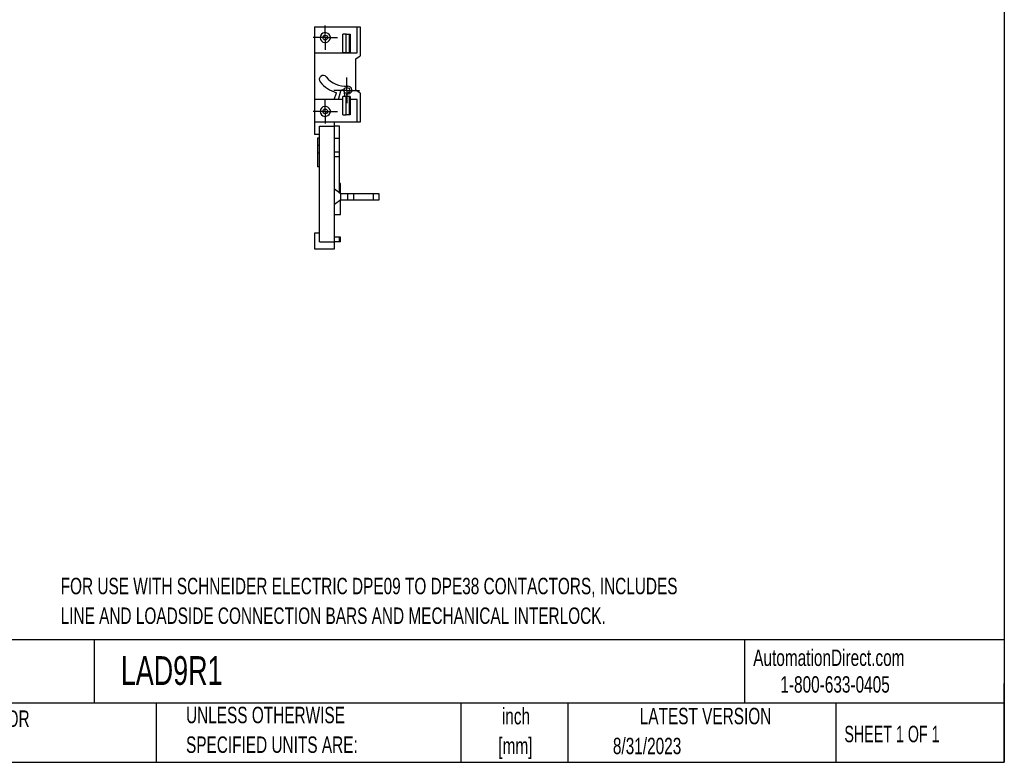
# Model space of a CAD drawing. Header units: inches. Extents: x 0.5 to 21.5, y 0.5 to 16.5.
# Tile 2 of 4: x 11.5 to 21.5, y 0.5 to 8. Entities that reach past the tile are written whole.
import ezdxf

# ---------------------------------------------------------------- set-up
doc = ezdxf.new("R2010")
doc.units = ezdxf.units.IN
doc.header["$LTSCALE"] = 2
doc.header["$MEASUREMENT"] = 0
doc.linetypes.add('CENTERX2', pattern=[0.8, 0.5, -0.1, 0.1, -0.1])
doc.layers.add('CENTER', color=40, linetype='CENTERX2')
doc.layers.add('TEXT', color=140, linetype='Continuous', lineweight=25)
doc.styles.add('SLDTEXTSTYLE0', font='TXT', dxfattribs={"width": 0.7})
doc.styles.add('SLDTEXTSTYLE1', font='TXT', dxfattribs={"width": 0.65})

# ---------------------------------------------------------------- blocks, each defined once
blk = doc.blocks.new('SW_NOTE_0')
at = {"layer": 'TEXT', "color": 0, "char_height": 0.166667, "attachment_point": 1, "style": 'SLDTEXTSTYLE0'}
for s, insert in [('FOR USE WITH SCHNEIDER ELECTRIC DPE09 TO DPE38 CONTACTORS, INCLUDES', (0, 0.2148)), ('LINE AND LOADSIDE CONNECTION BARS AND MECHANICAL INTERLOCK.', (0, -0.0861))]:
    blk.add_mtext(s, dxfattribs=dict(at, insert=insert))
blk = doc.blocks.new('SW_NOTE_0_1')
at = {"layer": 'TEXT', "color": 0, "char_height": 0.16667, "attachment_point": 2, "style": 'SLDTEXTSTYLE0'}
for s, insert in [('inch', (0.25, 0.2148)), ('[mm]', (0.2444, -0.0861))]:
    blk.add_mtext(s, dxfattribs=dict(at, insert=insert))
blk = doc.blocks.new('SW_NOTE_0_2')
at = {"layer": 'TEXT', "color": 0, "char_height": 0.166667, "attachment_point": 1, "style": 'SLDTEXTSTYLE0'}
for s, insert in [('UNLESS OTHERWISE', (0, 0.2148)), ('SPECIFIED UNITS ARE:', (0, -0.0861))]:
    blk.add_mtext(s, dxfattribs=dict(at, insert=insert))
blk = doc.blocks.new('SW_NOTE_0_6')
at = {"layer": 'TEXT', "color": 0, "char_height": 0.166667, "attachment_point": 1, "style": 'SLDTEXTSTYLE0'}
for s, insert in [('INCH UNITS USED FOR', (0, 0.2148)), ('PART DESIGN', (0, -0.0861))]:
    blk.add_mtext(s, dxfattribs=dict(at, insert=insert))
blk = doc.blocks.new('SW_CENTERMARKSYMBOL_3')
at = {"layer": 'CENTER', "color": 0}
for p, q in [((0, 0.1), (0, 0.1236)), ((0, 0), (0, 0.1)), ((-0.1, 0), (-0.1236, 0)), ((0, 0), (-0.1, 0)), ((0, 0), (0, -0.1)), ((0, 0), (0.1, 0)), ((0.1, 0), (0.1236, 0)), ((0, -0.1), (0, -0.1236))]:
    blk.add_line(p, q, dxfattribs=at)
blk = doc.blocks.new('SW_CENTERMARKSYMBOL_4')
at = {"layer": 'CENTER', "color": 0}
for p, q in [((0, 0.1), (0, 0.1301)), ((0, 0), (0, 0.1)), ((-0.1, 0), (-0.1301, 0)), ((0, 0), (-0.1, 0)), ((0, 0), (0, -0.1)), ((0, 0), (0.1, 0)), ((0.1, 0), (0.1301, 0)), ((0, -0.1), (0, -0.1301))]:
    blk.add_line(p, q, dxfattribs=at)
blk = doc.blocks.new('SW_CENTERMARKSYMBOL_5')
at = {"layer": 'CENTER', "color": 0}
for p, q in [((0, 0.1), (0, 0.1236)), ((0, 0), (0, 0.1)), ((-0.1, 0), (-0.1236, 0)), ((0, 0), (-0.1, 0)), ((0, 0), (0, -0.1)), ((0, 0), (0.1, 0)), ((0.1, 0), (0.1236, 0)), ((0, -0.1), (0, -0.1236))]:
    blk.add_line(p, q, dxfattribs=at)

msp = doc.modelspace()

# ---------------------------------------------------------------- linework, layer by layer
for p, q in [((14.4995, 7.959), (14.4995, 7.6952)), ((14.4995, 7.959), (14.9325, 7.959)), ((14.9325, 7.6952), (14.9325, 7.959)), ((14.9325, 7.959), (14.964, 7.959)), ((14.964, 7.959), (14.964, 7.663)), ((14.7883, 7.6972), (14.7883, 7.8822)), ((14.8233, 7.8822), (14.7883, 7.8822)), ((14.8233, 7.6972), (14.8233, 7.8822)), ((14.8233, 7.8822), (14.8538, 7.8822)), ((14.8538, 7.8822), (14.8538, 7.6972)), ((14.8538, 7.8822), (14.8617, 7.8822)), ((14.8617, 7.8822), (14.8617, 7.6972)), ((14.4995, 7.6952), (14.9325, 7.6952)), ((14.4995, 7.6952), (14.4995, 7.2228)), ((14.7883, 7.6972), (14.8233, 7.6972)), ((14.8233, 7.6972), (14.8538, 7.6972)), ((14.8538, 7.6972), (14.8617, 7.6972)), ((14.9207, 7.632), (14.964, 7.663)), ((14.9207, 7.3171), (14.9207, 7.632)), ((14.7447, 7.2228), (14.7698, 7.308)), ((14.8007, 7.3029), (14.8047, 7.2523)), ((14.964, 7.2862), (14.9207, 7.3171)), ((14.7883, 7.2228), (14.4995, 7.2228)), ((14.4995, 7.2228), (14.4995, 6.9905)), ((14.7001, 7.2228), (14.7245, 7.2898)), ((14.7883, 7.0673), (14.7883, 7.2523)), ((14.8233, 7.2523), (14.7883, 7.2523)), ((14.8233, 7.0673), (14.8233, 7.2523)), ((14.8538, 7.2523), (14.8233, 7.2523)), ((14.8257, 7.2763), (14.8299, 7.2523)), ((14.8538, 7.2523), (14.8538, 7.0673)), ((14.8617, 7.2523), (14.8538, 7.2523)), ((14.8617, 7.2523), (14.8617, 7.0673)), ((14.9325, 7.2228), (14.8617, 7.2228)), ((14.9325, 6.9905), (14.9325, 7.2228)), ((14.964, 7.2862), (14.964, 6.9905)), ((14.7883, 7.0673), (14.8233, 7.0673)), ((14.8538, 7.0673), (14.8233, 7.0673)), ((14.8617, 7.0673), (14.8538, 7.0673)), ((14.4995, 6.9905), (14.4995, 6.8655)), ((14.9325, 6.9905), (14.4995, 6.9905)), ((14.5507, 6.9521), (14.7042, 6.9521)), ((14.5507, 5.7789), (14.5507, 6.9521)), ((14.7042, 6.9521), (14.7042, 6.9905)), ((14.7554, 6.9525), (14.7042, 6.9525)), ((14.7042, 5.7789), (14.7042, 6.9521)), ((14.7554, 6.8265), (14.7554, 6.9525)), ((14.964, 6.9905), (14.9325, 6.9905)), ((14.5507, 6.8655), (14.4995, 6.8655)), ((14.5507, 6.8301), (14.531, 6.8301)), ((14.531, 6.8301), (14.531, 6.7561)), ((14.7554, 6.8265), (14.7042, 6.8265)), ((14.7554, 6.6887), (14.7554, 6.8265)), ((14.531, 6.7561), (14.531, 6.6806)), ((14.5507, 6.7561), (14.531, 6.7561)), ((14.531, 6.6806), (14.5507, 6.6806)), ((14.531, 6.6806), (14.531, 6.5387)), ((14.7554, 6.6887), (14.7042, 6.6887)), ((14.7554, 6.6415), (14.7042, 6.6415)), ((14.7554, 6.6415), (14.7554, 6.6887)), ((14.7554, 6.272), (14.7554, 6.6415)), ((14.5507, 6.5387), (14.531, 6.5387)), ((14.7672, 6.2631), (14.7042, 6.3104)), ((14.7643, 6.3694), (14.7554, 6.3694)), ((14.7643, 6.2653), (14.7643, 6.3694)), ((14.7672, 6.2041), (14.7042, 6.1568)), ((14.7643, 6.0545), (14.7643, 6.2019)), ((14.7672, 6.2041), (14.7672, 6.2631)), ((14.8396, 6.2631), (14.7672, 6.2631)), ((14.7672, 6.2041), (14.8396, 6.2041)), ((14.8396, 6.2041), (14.8396, 6.2631)), ((14.9011, 6.2631), (14.8396, 6.2631)), ((14.8396, 6.2041), (14.9011, 6.2041)), ((14.9011, 6.2041), (14.9011, 6.2631)), ((15.0983, 6.2631), (14.9011, 6.2631)), ((14.9011, 6.2041), (15.0983, 6.2041)), ((15.0983, 6.2041), (15.0983, 6.2631)), ((15.157, 6.2631), (15.0983, 6.2631)), ((15.0983, 6.2041), (15.157, 6.2041)), ((15.157, 6.2041), (15.157, 6.2631)), ((14.7042, 6.0545), (14.7643, 6.0545)), ((14.4995, 5.8655), (14.4995, 5.708)), ((14.5507, 5.8655), (14.4995, 5.8655)), ((14.7554, 5.8261), (14.7042, 5.8261)), ((14.7554, 5.7789), (14.7554, 5.8261)), ((14.7652, 5.8261), (14.7554, 5.8261)), ((14.7652, 5.7789), (14.7652, 5.8261)), ((14.4995, 5.708), (14.7042, 5.708)), ((14.5507, 5.7789), (14.7042, 5.7789)), ((14.7554, 5.7789), (14.7042, 5.7789)), ((14.7042, 5.708), (14.7042, 5.7789)), ((14.7652, 5.7789), (14.7554, 5.7789))]:
    msp.add_line(p, q)
for centre, radius in [((14.6097, 7.8488), 0.0236), ((14.829, 7.3134), 0.0301), ((14.6097, 7.1008), 0.0236)]:
    msp.add_circle(centre, radius)
for centre, radius, start, end in [((14.6097, 7.8488), 0.0512, 15.94237, 344.05763), ((14.6451, 7.8488), 0.0197, 314.427, 45.573), ((14.5892, 7.4252), 0.0394, 38.98294, 218.98294), ((14.8188, 7.6109), 0.3346, 218.98294, 253.64292), ((14.8188, 7.6109), 0.2559, 218.98294, 274.37289), ((14.7849, 7.3035), 0.0157, 26.35841, 163.61), ((14.8413, 7.3165), 0.0394, 274.37289, 94.37289), ((14.8188, 7.6109), 0.3346, 271.18991, 274.37289), ((14.6097, 7.1008), 0.0512, 15.94237, 344.05763), ((14.6451, 7.1008), 0.0197, 314.427, 45.573)]:
    msp.add_arc(centre, radius, start, end)
at = {"layer": 'TEXT'}
for p, q in [((21.5, 16.5), (21.5, 0.5)), ((21.5, 1.7422), (0.5, 1.7422)), ((12.2645, 1.7422), (12.2645, 1.1)), ((18.8642, 1.7422), (18.8642, 1.1)), ((21.5, 0.5), (21.5, 1.3)), ((21.5, 1.1), (0.5, 1.1)), ((12.8961, 1.1), (12.8961, 0.5)), ((15.9862, 1.1), (15.9862, 0.5)), ((17.0718, 1.1), (17.0718, 0.5)), ((19.7912, 1.1), (19.7912, 0.5)), ((0.5, 0.5), (21.5, 0.5))]:
    msp.add_line(p, q, dxfattribs=at)

# ---------------------------------------------------------------- block references
at = {"layer": 'CENTER'}
for name, p in [('SW_CENTERMARKSYMBOL_3', (14.6097, 7.8488)), ('SW_CENTERMARKSYMBOL_4', (14.829, 7.3134)), ('SW_CENTERMARKSYMBOL_5', (14.6097, 7.1008))]:
    msp.add_blockref(name, p, dxfattribs=at)
at = {"layer": 'TEXT'}
for name, p in [('SW_NOTE_0', (11.9256, 2.156)), ('SW_NOTE_0_6', (9.8685, 0.8109)), ('SW_NOTE_0_2', (13.1975, 0.8482)), ('SW_NOTE_0_1', (16.2952, 0.8365))]:
    msp.add_blockref(name, p, dxfattribs=at)

# ---------------------------------------------------------------- texts
for s, insert, char_height, attachment_point, style in [('AutomationDirect.com', (18.9524, 1.6438), 0.166667, 1, 'SLDTEXTSTYLE0'), ('LAD9R1', (12.536, 1.5763), 0.29167, 1, 'SLDTEXTSTYLE0'), ('1-800-633-0405', (19.2277, 1.373), 0.166667, 1, 'SLDTEXTSTYLE0'), ('LATEST VERSION', (18.4687, 1.0523), 0.166667, 2, 'SLDTEXTSTYLE0'), ('SHEET 1 OF 1', (19.8773, 0.8702), 0.166667, 1, 'SLDTEXTSTYLE1'), ('8/31/2023', (17.5286, 0.7491), 0.16667, 1, 'SLDTEXTSTYLE0')]:
    msp.add_mtext(s, dxfattribs=dict(at, insert=insert, char_height=char_height, attachment_point=attachment_point, style=style))

doc.saveas('drawing.dxf')
